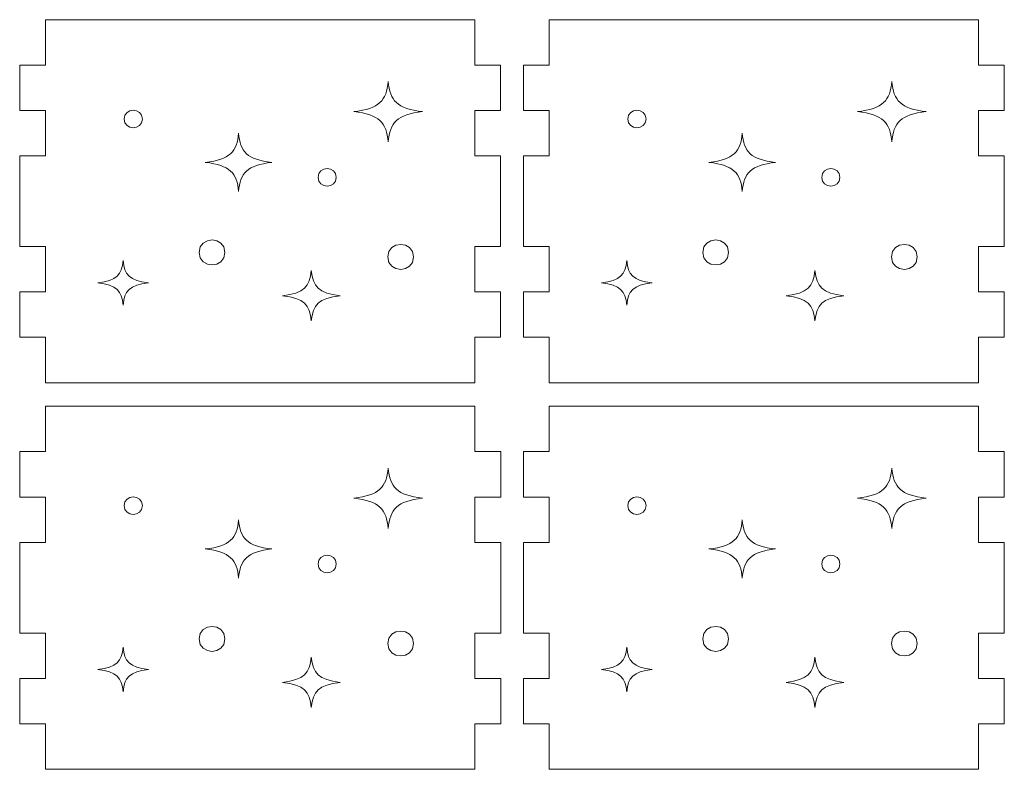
# Model space of a CAD drawing. Header units: millimetres. Extents: x -195 to 206, y -124 to 119.
# Tile 8 of 10: x 21 to 107, y -85 to -19. Entities that reach past the tile are written whole.
import ezdxf

# ---------------------------------------------------------------- set-up
doc = ezdxf.new("R2010")
doc.units = ezdxf.units.MM
doc.header["$MEASUREMENT"] = 0
doc.layers.add('Layer 1', color=7, linetype='Continuous')

msp = doc.modelspace()

# ---------------------------------------------------------------- linework, layer by layer
at = {"layer": 'Layer 1', "color": 1, "lineweight": 5}
for points, knots in [([(63.4158, -27.2364), (63.4158, -27.2364), (63.4158, -23.275), (63.4158, -23.275), (63.4158, -23.275), (63.4158, -23.275), (61.1657, -23.275), (61.1657, -23.275), (61.1657, -23.275), (61.1657, -23.275), (61.1657, -19.3137), (61.1657, -19.3137), (61.1657, -19.3137), (61.1657, -19.3137), (23.6657, -19.3137), (23.6657, -19.3137), (23.6657, -19.3137), (23.6657, -19.3137), (23.6657, -23.2751), (23.6657, -23.2751), (23.6657, -23.2751), (23.6657, -23.2751), (21.4157, -23.275), (21.4157, -23.275), (21.4157, -23.275), (21.4157, -23.275), (21.4157, -27.2363), (21.4157, -27.2363), (21.4157, -27.2363), (21.4157, -27.2363), (23.6657, -27.2363), (23.6657, -27.2363), (23.6657, -27.2363), (23.6657, -27.2363), (23.6657, -31.1977), (23.6657, -31.1977), (23.6657, -31.1977), (23.6657, -31.1977), (21.4157, -31.1977), (21.4157, -31.1977), (21.4157, -31.1977), (21.4157, -33.9686), (21.4157, -36.3495), (21.4157, -39.1204), (21.4157, -39.1204), (21.4157, -39.1204), (23.6657, -39.1204), (23.6657, -39.1204), (23.6657, -39.1204), (23.6657, -39.1204), (23.6657, -43.0818), (23.6657, -43.0818), (23.6657, -43.0818), (23.6657, -43.0818), (21.4157, -43.0818), (21.4157, -43.0818), (21.4157, -43.0818), (21.4157, -43.0818), (21.4157, -47.0432), (21.4157, -47.0432), (21.4157, -47.0432), (21.4157, -47.0432), (23.6657, -47.0431), (23.6657, -47.0431), (23.6657, -47.0431), (23.6657, -47.0431), (23.6657, -51.0044), (23.6657, -51.0044), (23.6657, -51.0044), (23.6657, -51.0044), (61.1657, -51.0044), (61.1657, -51.0044), (61.1657, -51.0044), (61.1657, -51.0044), (61.1657, -47.0431), (61.1657, -47.0431), (61.1657, -47.0431), (61.1657, -47.0431), (63.4158, -47.0431), (63.4158, -47.0431), (63.4158, -47.0431), (63.4158, -47.0431), (63.4158, -43.0817), (63.4158, -43.0817), (63.4158, -43.0817), (63.4158, -43.0817), (61.1657, -43.0818), (61.1657, -43.0818), (61.1657, -43.0818), (61.1657, -43.0818), (61.1657, -39.1204), (61.1657, -39.1204), (61.1657, -39.1204), (61.1657, -39.1204), (63.4158, -39.1204), (63.4158, -39.1204), (63.4158, -39.1204), (63.4158, -36.3495), (63.4158, -33.9686), (63.4158, -31.1977), (63.4158, -31.1977), (63.4158, -31.1977), (61.1657, -31.1977), (61.1657, -31.1977), (61.1657, -31.1977), (61.1657, -31.1977), (61.1657, -27.2364), (61.1657, -27.2364), (61.1657, -27.2364), (61.1657, -27.2364), (63.4158, -27.2364), (63.4158, -27.2364)], [0, 0, 0, 0, 0.0344828, 0.0344828, 0.0344828, 0.0344828, 0.0689655, 0.0689655, 0.0689655, 0.0689655, 0.1034483, 0.1034483, 0.1034483, 0.1034483, 0.137931, 0.137931, 0.137931, 0.137931, 0.1724138, 0.1724138, 0.1724138, 0.1724138, 0.2068966, 0.2068966, 0.2068966, 0.2068966, 0.2413793, 0.2413793, 0.2413793, 0.2413793, 0.2758621, 0.2758621, 0.2758621, 0.2758621, 0.3103448, 0.3103448, 0.3103448, 0.3103448, 0.3448276, 0.3448276, 0.3448276, 0.3448276, 0.3793103, 0.3793103, 0.3793103, 0.3793103, 0.4137931, 0.4137931, 0.4137931, 0.4137931, 0.4482759, 0.4482759, 0.4482759, 0.4482759, 0.4827586, 0.4827586, 0.4827586, 0.4827586, 0.5172414, 0.5172414, 0.5172414, 0.5172414, 0.5517241, 0.5517241, 0.5517241, 0.5517241, 0.5862069, 0.5862069, 0.5862069, 0.5862069, 0.6206897, 0.6206897, 0.6206897, 0.6206897, 0.6551724, 0.6551724, 0.6551724, 0.6551724, 0.6896552, 0.6896552, 0.6896552, 0.6896552, 0.7241379, 0.7241379, 0.7241379, 0.7241379, 0.7586207, 0.7586207, 0.7586207, 0.7586207, 0.7931034, 0.7931034, 0.7931034, 0.7931034, 0.8275862, 0.8275862, 0.8275862, 0.8275862, 0.862069, 0.862069, 0.862069, 0.862069, 0.8965517, 0.8965517, 0.8965517, 0.8965517, 0.9310345, 0.9310345, 0.9310345, 0.9310345, 1, 1, 1, 1]), ([(105.1453, -47.0431), (105.1453, -47.0431), (107.3953, -47.0431), (107.3953, -47.0431), (107.3953, -47.0431), (107.3953, -47.0431), (107.3953, -43.0817), (107.3953, -43.0817), (107.3953, -43.0817), (107.3953, -43.0817), (105.1453, -43.0818), (105.1453, -43.0818), (105.1453, -43.0818), (105.1453, -43.0818), (105.1453, -39.1204), (105.1453, -39.1204), (105.1453, -39.1204), (105.1453, -39.1204), (107.3953, -39.1204), (107.3953, -39.1204), (107.3953, -39.1204), (107.3953, -36.3495), (107.3953, -33.9686), (107.3953, -31.1977), (107.3953, -31.1977), (107.3953, -31.1977), (105.1453, -31.1977), (105.1453, -31.1977), (105.1453, -31.1977), (105.1453, -31.1977), (105.1453, -27.2363), (105.1453, -27.2363), (105.1453, -27.2363), (105.1453, -27.2363), (107.3953, -27.2363), (107.3953, -27.2363), (107.3953, -27.2363), (107.3953, -27.2363), (107.3953, -23.275), (107.3953, -23.275), (107.3953, -23.275), (107.3953, -23.275), (105.1453, -23.275), (105.1453, -23.275), (105.1453, -23.275), (105.1453, -23.275), (105.1453, -19.3137), (105.1453, -19.3137), (105.1453, -19.3137), (105.1453, -19.3137), (67.6453, -19.3137), (67.6453, -19.3137), (67.6453, -19.3137), (67.6453, -19.3137), (67.6453, -23.2751), (67.6453, -23.2751), (67.6453, -23.2751), (67.6453, -23.2751), (65.3953, -23.275), (65.3953, -23.275), (65.3953, -23.275), (65.3953, -23.275), (65.3953, -27.2364), (65.3953, -27.2364), (65.3953, -27.2364), (65.3953, -27.2364), (67.6454, -27.2363), (67.6454, -27.2363), (67.6454, -27.2363), (67.6454, -27.2363), (67.6454, -31.1977), (67.6454, -31.1977), (67.6454, -31.1977), (67.6454, -31.1977), (65.3953, -31.1977), (65.3953, -31.1977), (65.3953, -31.1977), (65.3953, -33.9686), (65.3953, -36.3495), (65.3953, -39.1204), (65.3953, -39.1204), (65.3953, -39.1204), (67.6454, -39.1204), (67.6454, -39.1204), (67.6454, -39.1204), (67.6454, -39.1204), (67.6454, -43.0818), (67.6454, -43.0818), (67.6454, -43.0818), (67.6454, -43.0818), (65.3953, -43.0818), (65.3953, -43.0818), (65.3953, -43.0818), (65.3953, -43.0818), (65.3953, -47.0432), (65.3953, -47.0432), (65.3953, -47.0432), (65.3953, -47.0432), (67.6454, -47.0431), (67.6454, -47.0431), (67.6454, -47.0431), (67.6454, -47.0431), (67.6454, -51.0044), (67.6454, -51.0044), (67.6454, -51.0044), (67.6454, -51.0044), (105.1454, -51.0044), (105.1454, -51.0044), (105.1454, -51.0044), (105.1454, -51.0044), (105.1453, -47.0431), (105.1453, -47.0431)], [0, 0, 0, 0, 0.0344828, 0.0344828, 0.0344828, 0.0344828, 0.0689655, 0.0689655, 0.0689655, 0.0689655, 0.1034483, 0.1034483, 0.1034483, 0.1034483, 0.137931, 0.137931, 0.137931, 0.137931, 0.1724138, 0.1724138, 0.1724138, 0.1724138, 0.2068966, 0.2068966, 0.2068966, 0.2068966, 0.2413793, 0.2413793, 0.2413793, 0.2413793, 0.2758621, 0.2758621, 0.2758621, 0.2758621, 0.3103448, 0.3103448, 0.3103448, 0.3103448, 0.3448276, 0.3448276, 0.3448276, 0.3448276, 0.3793103, 0.3793103, 0.3793103, 0.3793103, 0.4137931, 0.4137931, 0.4137931, 0.4137931, 0.4482759, 0.4482759, 0.4482759, 0.4482759, 0.4827586, 0.4827586, 0.4827586, 0.4827586, 0.5172414, 0.5172414, 0.5172414, 0.5172414, 0.5517241, 0.5517241, 0.5517241, 0.5517241, 0.5862069, 0.5862069, 0.5862069, 0.5862069, 0.6206897, 0.6206897, 0.6206897, 0.6206897, 0.6551724, 0.6551724, 0.6551724, 0.6551724, 0.6896552, 0.6896552, 0.6896552, 0.6896552, 0.7241379, 0.7241379, 0.7241379, 0.7241379, 0.7586207, 0.7586207, 0.7586207, 0.7586207, 0.7931034, 0.7931034, 0.7931034, 0.7931034, 0.8275862, 0.8275862, 0.8275862, 0.8275862, 0.862069, 0.862069, 0.862069, 0.862069, 0.8965517, 0.8965517, 0.8965517, 0.8965517, 0.9310345, 0.9310345, 0.9310345, 0.9310345, 1, 1, 1, 1]), ([(53.5944, -29.9759), (53.4496, -28.3022), (52.8249, -27.591), (50.5848, -27.3396), (50.5848, -27.3396), (52.8249, -27.0856), (53.4497, -26.3745), (53.5944, -24.7033), (53.5944, -24.7033), (53.7392, -26.377), (54.3639, -27.0856), (56.604, -27.3396), (56.604, -27.3396), (54.3639, -27.591), (53.7392, -28.3022), (53.5944, -29.9759)], [0, 0, 0, 0, 0.2, 0.2, 0.2, 0.2, 0.4, 0.4, 0.4, 0.4, 0.6, 0.6, 0.6, 0.6, 1, 1, 1, 1]), ([(94.5643, -27.3396), (96.8044, -27.0856), (97.4292, -26.3745), (97.574, -24.7033), (97.574, -24.7033), (97.7188, -26.377), (98.3435, -27.0856), (100.5836, -27.3396), (100.5836, -27.3396), (98.3435, -27.591), (97.7188, -28.3022), (97.574, -29.9759), (97.574, -29.9759), (97.4292, -28.3022), (96.8044, -27.591), (94.5643, -27.3396)], [0, 0, 0, 0, 0.2, 0.2, 0.2, 0.2, 0.4, 0.4, 0.4, 0.4, 0.6, 0.6, 0.6, 0.6, 1, 1, 1, 1]), ([(32.1301, -27.9847), (32.1301, -29.0079), (30.5426, -29.0062), (30.5426, -27.9847), (30.5426, -27.9847), (30.5426, -26.9615), (32.1301, -26.9632), (32.1301, -27.9847)], [0, 0, 0, 0, 0.3333333, 0.3333333, 0.3333333, 0.3333333, 1, 1, 1, 1]), ([(74.5222, -27.9847), (74.5222, -26.9615), (76.1097, -26.9632), (76.1097, -27.9847), (76.1097, -27.9847), (76.1097, -29.0078), (74.5222, -29.0061), (74.5222, -27.9847)], [0, 0, 0, 0, 0.3333333, 0.3333333, 0.3333333, 0.3333333, 1, 1, 1, 1]), ([(40.5306, -34.3208), (40.3906, -32.7022), (39.7864, -32.0146), (37.6202, -31.7714), (37.6202, -31.7714), (39.7864, -31.5258), (40.3906, -30.8381), (40.5306, -29.222), (40.5306, -29.222), (40.6706, -30.8405), (41.2748, -31.5258), (43.441, -31.7714), (43.441, -31.7714), (41.2748, -32.0145), (40.6706, -32.7022), (40.5306, -34.3208)], [0, 0, 0, 0, 0.2, 0.2, 0.2, 0.2, 0.4, 0.4, 0.4, 0.4, 0.6, 0.6, 0.6, 0.6, 1, 1, 1, 1]), ([(84.5102, -34.3208), (84.3702, -32.7022), (83.766, -32.0146), (81.5998, -31.7714), (81.5998, -31.7714), (83.7661, -31.5258), (84.3702, -30.8381), (84.5102, -29.222), (84.5102, -29.222), (84.6502, -30.8405), (85.2544, -31.5258), (87.4206, -31.7714), (87.4206, -31.7714), (85.2544, -32.0145), (84.6502, -32.7022), (84.5102, -34.3208)], [0, 0, 0, 0, 0.2, 0.2, 0.2, 0.2, 0.4, 0.4, 0.4, 0.4, 0.6, 0.6, 0.6, 0.6, 1, 1, 1, 1]), ([(49.0634, -33.0779), (49.0634, -34.1011), (47.4759, -34.0994), (47.4759, -33.0779), (47.4759, -33.0779), (47.4759, -32.0547), (49.0634, -32.0564), (49.0634, -33.0779)], [0, 0, 0, 0, 0.3333333, 0.3333333, 0.3333333, 0.3333333, 1, 1, 1, 1]), ([(93.043, -33.0779), (93.043, -34.1011), (91.4555, -34.0994), (91.4555, -33.0779), (91.4555, -33.0779), (91.4555, -32.0547), (93.043, -32.0564), (93.043, -33.0779)], [0, 0, 0, 0, 0.3333333, 0.3333333, 0.3333333, 0.3333333, 1, 1, 1, 1]), ([(37.091, -39.6263), (37.091, -38.1768), (39.34, -38.1792), (39.34, -39.6263), (39.34, -39.6263), (39.34, -41.0758), (37.091, -41.0734), (37.091, -39.6263)], [0, 0, 0, 0, 0.3333333, 0.3333333, 0.3333333, 0.3333333, 1, 1, 1, 1]), ([(53.5613, -40.0232), (53.5613, -38.5737), (55.8103, -38.5761), (55.8103, -40.0232), (55.8103, -40.0232), (55.8103, -41.4727), (53.5613, -41.4703), (53.5613, -40.0232)], [0, 0, 0, 0, 0.3333333, 0.3333333, 0.3333333, 0.3333333, 1, 1, 1, 1]), ([(81.0706, -39.6263), (81.0706, -38.1768), (83.3196, -38.1792), (83.3196, -39.6263), (83.3196, -39.6263), (83.3195, -41.0758), (81.0706, -41.0734), (81.0706, -39.6263)], [0, 0, 0, 0, 0.3333333, 0.3333333, 0.3333333, 0.3333333, 1, 1, 1, 1]), ([(99.7899, -40.0232), (99.7899, -41.4727), (97.5409, -41.4703), (97.5409, -40.0232), (97.5409, -40.0232), (97.5409, -38.5737), (99.7899, -38.5761), (99.7899, -40.0232)], [0, 0, 0, 0, 0.3333333, 0.3333333, 0.3333333, 0.3333333, 1, 1, 1, 1]), ([(30.4433, -44.2296), (30.3367, -42.9973), (29.8767, -42.4737), (28.2274, -42.2886), (28.2274, -42.2886), (29.8767, -42.1016), (30.3367, -41.578), (30.4433, -40.3476), (30.4433, -40.3476), (30.5499, -41.5799), (31.0099, -42.1016), (32.6592, -42.2886), (32.6592, -42.2886), (31.0099, -42.4737), (30.5499, -42.9973), (30.4433, -44.2296)], [0, 0, 0, 0, 0.2, 0.2, 0.2, 0.2, 0.4, 0.4, 0.4, 0.4, 0.6, 0.6, 0.6, 0.6, 1, 1, 1, 1]), ([(74.423, -44.2296), (74.3164, -42.9973), (73.8564, -42.4737), (72.2071, -42.2886), (72.2071, -42.2886), (73.8564, -42.1016), (74.3164, -41.578), (74.423, -40.3476), (74.423, -40.3476), (74.5296, -41.5799), (74.9896, -42.1016), (76.6388, -42.2886), (76.6388, -42.2886), (74.9895, -42.4737), (74.5295, -42.9973), (74.423, -44.2296)], [0, 0, 0, 0, 0.2, 0.2, 0.2, 0.2, 0.4, 0.4, 0.4, 0.4, 0.6, 0.6, 0.6, 0.6, 1, 1, 1, 1]), ([(46.8806, -45.6148), (46.7597, -44.217), (46.2379, -43.623), (44.3671, -43.4131), (44.3671, -43.4131), (46.238, -43.201), (46.7597, -42.607), (46.8806, -41.2114), (46.8806, -41.2114), (47.0015, -42.6092), (47.5233, -43.201), (49.3941, -43.4131), (49.3941, -43.4131), (47.5232, -43.623), (47.0015, -44.2169), (46.8806, -45.6148)], [0, 0, 0, 0, 0.2, 0.2, 0.2, 0.2, 0.4, 0.4, 0.4, 0.4, 0.6, 0.6, 0.6, 0.6, 1, 1, 1, 1]), ([(90.8602, -41.2113), (90.9811, -42.6091), (91.5029, -43.2009), (93.3737, -43.413), (93.3737, -43.413), (91.5029, -43.623), (90.9811, -44.2169), (90.8602, -45.6147), (90.8602, -45.6147), (90.7393, -44.2169), (90.2175, -43.6229), (88.3466, -43.413), (88.3466, -43.413), (90.2175, -43.2009), (90.7393, -42.607), (90.8602, -41.2113)], [0, 0, 0, 0, 0.2, 0.2, 0.2, 0.2, 0.4, 0.4, 0.4, 0.4, 0.6, 0.6, 0.6, 0.6, 1, 1, 1, 1]), ([(63.4166, -60.9844), (63.4166, -60.9844), (63.4166, -57.0236), (63.4166, -57.0236), (63.4166, -57.0236), (63.4166, -57.0236), (61.165, -57.0236), (61.165, -57.0236), (61.165, -57.0236), (61.165, -57.0236), (61.165, -53.0628), (61.165, -53.0628), (61.165, -53.0628), (61.165, -53.0628), (23.6656, -53.0628), (23.6656, -53.0628), (23.6656, -53.0628), (23.6656, -53.0628), (23.6656, -57.0236), (23.6656, -57.0236), (23.6656, -57.0236), (23.6656, -57.0236), (21.4166, -57.0236), (21.4166, -57.0236), (21.4166, -57.0236), (21.4166, -57.0236), (21.4166, -60.9844), (21.4166, -60.9844), (21.4166, -60.9844), (21.4166, -60.9844), (23.6656, -60.9844), (23.6656, -60.9844), (23.6656, -60.9844), (23.6656, -60.9844), (23.6656, -64.9479), (23.6656, -64.9479), (23.6656, -64.9479), (23.6656, -64.9479), (21.4166, -64.9479), (21.4166, -64.9479), (21.4166, -64.9479), (21.4166, -64.9479), (21.4166, -72.8695), (21.4166, -72.8695), (21.4166, -72.8695), (21.4166, -72.8695), (23.6656, -72.8695), (23.6656, -72.8695), (23.6656, -72.8695), (23.6656, -72.8695), (23.6656, -76.8303), (23.6656, -76.8303), (23.6656, -76.8303), (23.6656, -76.8303), (21.4166, -76.8303), (21.4166, -76.8303), (21.4166, -76.8303), (21.4166, -76.8303), (21.4166, -80.7911), (21.4166, -80.7911), (21.4166, -80.7911), (21.4166, -80.7911), (23.6656, -80.7911), (23.6656, -80.7911), (23.6656, -80.7911), (23.6656, -80.7911), (23.6656, -84.7546), (23.6656, -84.7546), (23.6656, -84.7546), (23.6656, -84.7546), (61.165, -84.7546), (61.165, -84.7546), (61.165, -84.7546), (61.165, -84.7546), (61.165, -80.7911), (61.165, -80.7911), (61.165, -80.7911), (61.165, -80.7911), (63.4166, -80.7911), (63.4166, -80.7911), (63.4166, -80.7911), (63.4166, -80.7911), (63.4166, -76.8303), (63.4166, -76.8303), (63.4166, -76.8303), (63.4166, -76.8303), (61.165, -76.8303), (61.165, -76.8303), (61.165, -76.8303), (61.165, -76.8303), (61.165, -72.8695), (61.165, -72.8695), (61.165, -72.8695), (61.165, -72.8695), (63.4166, -72.8695), (63.4166, -72.8695), (63.4166, -72.8695), (63.4166, -72.8695), (63.4166, -64.9479), (63.4166, -64.9479), (63.4166, -64.9479), (63.4166, -64.9479), (61.165, -64.9479), (61.165, -64.9479), (61.165, -64.9479), (61.165, -64.9479), (61.165, -60.9844), (61.165, -60.9844), (61.165, -60.9844), (61.165, -60.9844), (63.4166, -60.9844), (63.4166, -60.9844)], [0, 0, 0, 0, 0.0344828, 0.0344828, 0.0344828, 0.0344828, 0.0689655, 0.0689655, 0.0689655, 0.0689655, 0.1034483, 0.1034483, 0.1034483, 0.1034483, 0.137931, 0.137931, 0.137931, 0.137931, 0.1724138, 0.1724138, 0.1724138, 0.1724138, 0.2068966, 0.2068966, 0.2068966, 0.2068966, 0.2413793, 0.2413793, 0.2413793, 0.2413793, 0.2758621, 0.2758621, 0.2758621, 0.2758621, 0.3103448, 0.3103448, 0.3103448, 0.3103448, 0.3448276, 0.3448276, 0.3448276, 0.3448276, 0.3793103, 0.3793103, 0.3793103, 0.3793103, 0.4137931, 0.4137931, 0.4137931, 0.4137931, 0.4482759, 0.4482759, 0.4482759, 0.4482759, 0.4827586, 0.4827586, 0.4827586, 0.4827586, 0.5172414, 0.5172414, 0.5172414, 0.5172414, 0.5517241, 0.5517241, 0.5517241, 0.5517241, 0.5862069, 0.5862069, 0.5862069, 0.5862069, 0.6206897, 0.6206897, 0.6206897, 0.6206897, 0.6551724, 0.6551724, 0.6551724, 0.6551724, 0.6896552, 0.6896552, 0.6896552, 0.6896552, 0.7241379, 0.7241379, 0.7241379, 0.7241379, 0.7586207, 0.7586207, 0.7586207, 0.7586207, 0.7931034, 0.7931034, 0.7931034, 0.7931034, 0.8275862, 0.8275862, 0.8275862, 0.8275862, 0.862069, 0.862069, 0.862069, 0.862069, 0.8965517, 0.8965517, 0.8965517, 0.8965517, 0.9310345, 0.9310345, 0.9310345, 0.9310345, 1, 1, 1, 1]), ([(105.1453, -80.7928), (105.1453, -80.7928), (107.3953, -80.7928), (107.3953, -80.7928), (107.3953, -80.7928), (107.3953, -80.7928), (107.3953, -76.8314), (107.3953, -76.8314), (107.3953, -76.8314), (107.3953, -76.8314), (105.1453, -76.8314), (105.1453, -76.8314), (105.1453, -76.8314), (105.1453, -76.8314), (105.1453, -72.87), (105.1453, -72.87), (105.1453, -72.87), (105.1453, -72.87), (107.3953, -72.87), (107.3953, -72.87), (107.3953, -72.87), (107.3953, -70.0991), (107.3953, -67.7182), (107.3953, -64.9473), (107.3953, -64.9473), (107.3953, -64.9473), (105.1453, -64.9473), (105.1453, -64.9473), (105.1453, -64.9473), (105.1453, -64.9473), (105.1453, -60.9859), (105.1453, -60.9859), (105.1453, -60.9859), (105.1453, -60.9859), (107.3953, -60.986), (107.3953, -60.986), (107.3953, -60.986), (107.3953, -60.986), (107.3953, -57.0247), (107.3953, -57.0247), (107.3953, -57.0247), (107.3953, -57.0247), (105.1453, -57.0246), (105.1453, -57.0246), (105.1453, -57.0246), (105.1453, -57.0246), (105.1453, -53.0632), (105.1453, -53.0632), (105.1453, -53.0632), (105.1453, -53.0632), (67.6454, -53.0633), (67.6454, -53.0633), (67.6454, -53.0633), (67.6454, -53.0633), (67.6454, -57.0247), (67.6454, -57.0247), (67.6454, -57.0247), (67.6454, -57.0247), (65.3954, -57.0246), (65.3954, -57.0246), (65.3954, -57.0246), (65.3954, -57.0246), (65.3954, -60.986), (65.3954, -60.986), (65.3954, -60.986), (65.3954, -60.986), (67.6454, -60.986), (67.6454, -60.986), (67.6454, -60.986), (67.6454, -60.986), (67.6454, -64.9474), (67.6454, -64.9474), (67.6454, -64.9474), (67.6454, -64.9474), (65.3954, -64.9473), (65.3954, -64.9473), (65.3954, -64.9473), (65.3954, -67.7182), (65.3954, -70.0991), (65.3954, -72.87), (65.3954, -72.87), (65.3954, -72.87), (67.6454, -72.87), (67.6454, -72.87), (67.6454, -72.87), (67.6454, -72.87), (67.6454, -76.8314), (67.6454, -76.8314), (67.6454, -76.8314), (67.6454, -76.8314), (65.3954, -76.8314), (65.3954, -76.8314), (65.3954, -76.8314), (65.3954, -76.8314), (65.3954, -80.7927), (65.3954, -80.7927), (65.3954, -80.7927), (65.3954, -80.7927), (67.6454, -80.7927), (67.6454, -80.7927), (67.6454, -80.7927), (67.6454, -80.7927), (67.6454, -84.7541), (67.6454, -84.7541), (67.6454, -84.7541), (67.6454, -84.7541), (105.1454, -84.7541), (105.1454, -84.7541), (105.1454, -84.7541), (105.1454, -84.7541), (105.1453, -80.7928), (105.1453, -80.7928)], [0, 0, 0, 0, 0.0344828, 0.0344828, 0.0344828, 0.0344828, 0.0689655, 0.0689655, 0.0689655, 0.0689655, 0.1034483, 0.1034483, 0.1034483, 0.1034483, 0.137931, 0.137931, 0.137931, 0.137931, 0.1724138, 0.1724138, 0.1724138, 0.1724138, 0.2068966, 0.2068966, 0.2068966, 0.2068966, 0.2413793, 0.2413793, 0.2413793, 0.2413793, 0.2758621, 0.2758621, 0.2758621, 0.2758621, 0.3103448, 0.3103448, 0.3103448, 0.3103448, 0.3448276, 0.3448276, 0.3448276, 0.3448276, 0.3793103, 0.3793103, 0.3793103, 0.3793103, 0.4137931, 0.4137931, 0.4137931, 0.4137931, 0.4482759, 0.4482759, 0.4482759, 0.4482759, 0.4827586, 0.4827586, 0.4827586, 0.4827586, 0.5172414, 0.5172414, 0.5172414, 0.5172414, 0.5517241, 0.5517241, 0.5517241, 0.5517241, 0.5862069, 0.5862069, 0.5862069, 0.5862069, 0.6206897, 0.6206897, 0.6206897, 0.6206897, 0.6551724, 0.6551724, 0.6551724, 0.6551724, 0.6896552, 0.6896552, 0.6896552, 0.6896552, 0.7241379, 0.7241379, 0.7241379, 0.7241379, 0.7586207, 0.7586207, 0.7586207, 0.7586207, 0.7931034, 0.7931034, 0.7931034, 0.7931034, 0.8275862, 0.8275862, 0.8275862, 0.8275862, 0.862069, 0.862069, 0.862069, 0.862069, 0.8965517, 0.8965517, 0.8965517, 0.8965517, 0.9310345, 0.9310345, 0.9310345, 0.9310345, 1, 1, 1, 1]), ([(53.5944, -63.7256), (53.4496, -62.0519), (52.8249, -61.3407), (50.5848, -61.0893), (50.5848, -61.0893), (52.8249, -60.8353), (53.4497, -60.1242), (53.5944, -58.453), (53.5944, -58.453), (53.7392, -60.1267), (54.3639, -60.8353), (56.604, -61.0893), (56.604, -61.0893), (54.3639, -61.3407), (53.7392, -62.0518), (53.5944, -63.7256)], [0, 0, 0, 0, 0.2, 0.2, 0.2, 0.2, 0.4, 0.4, 0.4, 0.4, 0.6, 0.6, 0.6, 0.6, 1, 1, 1, 1]), ([(94.5643, -61.0893), (96.8044, -60.8353), (97.4292, -60.1242), (97.574, -58.453), (97.574, -58.453), (97.7188, -60.1267), (98.3435, -60.8353), (100.5836, -61.0893), (100.5836, -61.0893), (98.3435, -61.3407), (97.7188, -62.0519), (97.574, -63.7256), (97.574, -63.7256), (97.4292, -62.0518), (96.8044, -61.3407), (94.5643, -61.0893)], [0, 0, 0, 0, 0.2, 0.2, 0.2, 0.2, 0.4, 0.4, 0.4, 0.4, 0.6, 0.6, 0.6, 0.6, 1, 1, 1, 1]), ([(32.1301, -61.7343), (32.1301, -62.7575), (30.5426, -62.7558), (30.5426, -61.7343), (30.5426, -61.7343), (30.5426, -60.7111), (32.1301, -60.7128), (32.1301, -61.7343)], [0, 0, 0, 0, 0.3333333, 0.3333333, 0.3333333, 0.3333333, 1, 1, 1, 1]), ([(74.5222, -61.7343), (74.5222, -60.7111), (76.1097, -60.7128), (76.1097, -61.7343), (76.1097, -61.7343), (76.1097, -62.7575), (74.5222, -62.7558), (74.5222, -61.7343)], [0, 0, 0, 0, 0.3333333, 0.3333333, 0.3333333, 0.3333333, 1, 1, 1, 1]), ([(40.5306, -68.0704), (40.3906, -66.4518), (39.7864, -65.7642), (37.6202, -65.521), (37.6202, -65.521), (39.7864, -65.2754), (40.3906, -64.5877), (40.5306, -62.9716), (40.5306, -62.9716), (40.6706, -64.5901), (41.2748, -65.2754), (43.441, -65.521), (43.441, -65.521), (41.2748, -65.7642), (40.6706, -66.4519), (40.5306, -68.0704)], [0, 0, 0, 0, 0.2, 0.2, 0.2, 0.2, 0.4, 0.4, 0.4, 0.4, 0.6, 0.6, 0.6, 0.6, 1, 1, 1, 1]), ([(84.5102, -68.0704), (84.3702, -66.4518), (83.766, -65.7642), (81.5998, -65.521), (81.5998, -65.521), (83.7661, -65.2754), (84.3702, -64.5877), (84.5102, -62.9716), (84.5102, -62.9716), (84.6502, -64.5901), (85.2544, -65.2754), (87.4206, -65.521), (87.4206, -65.521), (85.2544, -65.7642), (84.6502, -66.4519), (84.5102, -68.0704)], [0, 0, 0, 0, 0.2, 0.2, 0.2, 0.2, 0.4, 0.4, 0.4, 0.4, 0.6, 0.6, 0.6, 0.6, 1, 1, 1, 1]), ([(49.0634, -66.8275), (49.0634, -67.8507), (47.4759, -67.849), (47.4759, -66.8275), (47.4759, -66.8275), (47.4759, -65.8044), (49.0634, -65.8061), (49.0634, -66.8275)], [0, 0, 0, 0, 0.3333333, 0.3333333, 0.3333333, 0.3333333, 1, 1, 1, 1]), ([(93.043, -66.8275), (93.043, -67.8507), (91.4555, -67.849), (91.4555, -66.8275), (91.4555, -66.8275), (91.4555, -65.8044), (93.043, -65.8061), (93.043, -66.8275)], [0, 0, 0, 0, 0.3333333, 0.3333333, 0.3333333, 0.3333333, 1, 1, 1, 1]), ([(37.091, -73.376), (37.091, -71.9265), (39.34, -71.9289), (39.34, -73.376), (39.34, -73.376), (39.34, -74.8255), (37.091, -74.8231), (37.091, -73.376)], [0, 0, 0, 0, 0.3333333, 0.3333333, 0.3333333, 0.3333333, 1, 1, 1, 1]), ([(81.0706, -73.376), (81.0706, -71.9265), (83.3196, -71.9289), (83.3196, -73.376), (83.3196, -73.376), (83.3195, -74.8255), (81.0706, -74.8231), (81.0706, -73.376)], [0, 0, 0, 0, 0.3333333, 0.3333333, 0.3333333, 0.3333333, 1, 1, 1, 1]), ([(53.5613, -73.7729), (53.5613, -72.3234), (55.8103, -72.3258), (55.8103, -73.7729), (55.8103, -73.7729), (55.8103, -75.2224), (53.5613, -75.22), (53.5613, -73.7729)], [0, 0, 0, 0, 0.3333333, 0.3333333, 0.3333333, 0.3333333, 1, 1, 1, 1]), ([(99.7899, -73.7729), (99.7899, -75.2224), (97.5409, -75.22), (97.5409, -73.7729), (97.5409, -73.7729), (97.5409, -72.3233), (99.7899, -72.3258), (99.7899, -73.7729)], [0, 0, 0, 0, 0.3333333, 0.3333333, 0.3333333, 0.3333333, 1, 1, 1, 1]), ([(30.4433, -77.9792), (30.3367, -76.7469), (29.8767, -76.2233), (28.2274, -76.0382), (28.2274, -76.0382), (29.8767, -75.8512), (30.3367, -75.3276), (30.4433, -74.0972), (30.4433, -74.0972), (30.5499, -75.3295), (31.0099, -75.8512), (32.6592, -76.0382), (32.6592, -76.0382), (31.0099, -76.2233), (30.5499, -76.7469), (30.4433, -77.9792)], [0, 0, 0, 0, 0.2, 0.2, 0.2, 0.2, 0.4, 0.4, 0.4, 0.4, 0.6, 0.6, 0.6, 0.6, 1, 1, 1, 1]), ([(74.423, -77.9792), (74.3164, -76.7469), (73.8564, -76.2233), (72.2071, -76.0382), (72.2071, -76.0382), (73.8564, -75.8512), (74.3164, -75.3276), (74.423, -74.0972), (74.423, -74.0972), (74.5296, -75.3295), (74.9896, -75.8512), (76.6388, -76.0382), (76.6388, -76.0382), (74.9895, -76.2233), (74.5295, -76.7469), (74.423, -77.9792)], [0, 0, 0, 0, 0.2, 0.2, 0.2, 0.2, 0.4, 0.4, 0.4, 0.4, 0.6, 0.6, 0.6, 0.6, 1, 1, 1, 1]), ([(46.8806, -79.3644), (46.7597, -77.9666), (46.2379, -77.3726), (44.3671, -77.1627), (44.3671, -77.1627), (46.238, -76.9506), (46.7597, -76.3566), (46.8806, -74.961), (46.8806, -74.961), (47.0015, -76.3588), (47.5233, -76.9506), (49.3941, -77.1627), (49.3941, -77.1627), (47.5232, -77.3727), (47.0015, -77.9666), (46.8806, -79.3644)], [0, 0, 0, 0, 0.2, 0.2, 0.2, 0.2, 0.4, 0.4, 0.4, 0.4, 0.6, 0.6, 0.6, 0.6, 1, 1, 1, 1]), ([(90.8602, -74.961), (90.9811, -76.3588), (91.5029, -76.9506), (93.3737, -77.1627), (93.3737, -77.1627), (91.5029, -77.3727), (90.9811, -77.9666), (90.8602, -79.3644), (90.8602, -79.3644), (90.7393, -77.9666), (90.2175, -77.3726), (88.3466, -77.1627), (88.3466, -77.1627), (90.2175, -76.9506), (90.7393, -76.3566), (90.8602, -74.961)], [0, 0, 0, 0, 0.2, 0.2, 0.2, 0.2, 0.4, 0.4, 0.4, 0.4, 0.6, 0.6, 0.6, 0.6, 1, 1, 1, 1])]:
    msp.add_open_spline(points, degree=3, knots=knots, dxfattribs=at)

doc.saveas('drawing.dxf')
